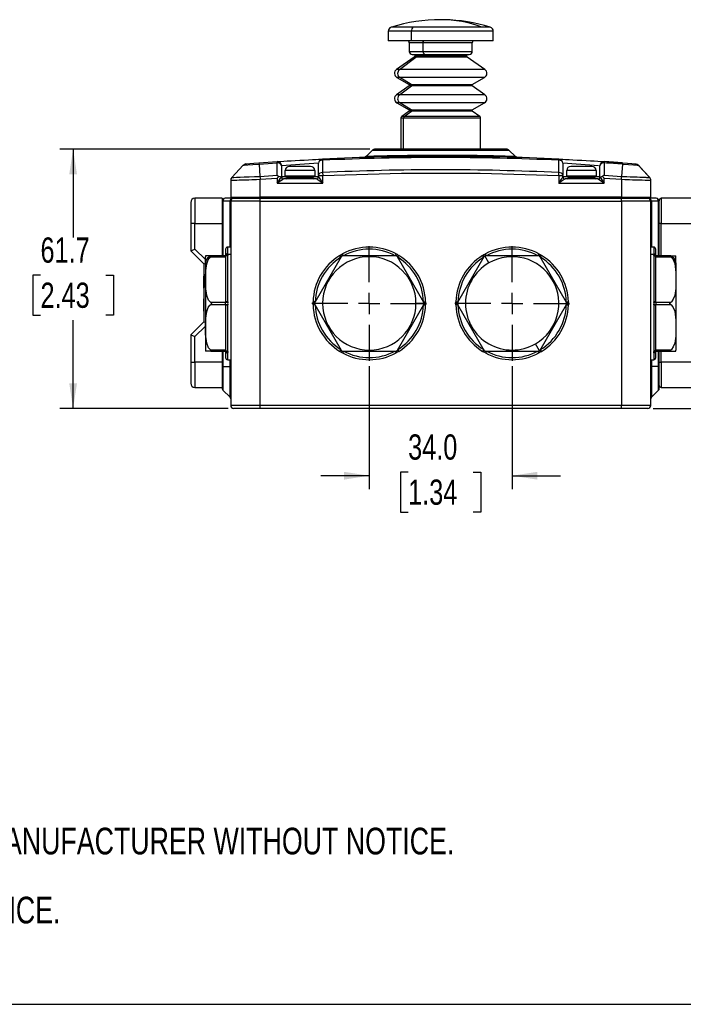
# Model space of a CAD drawing. Header units: millimetres. Extents: x 0 to 864, y 0 to 559.
# Tile 1 of 12: x 148 to 306, y 0 to 234. Entities that reach past the tile are written whole.
import ezdxf

# ---------------------------------------------------------------- set-up
doc = ezdxf.new("R2010")
doc.units = ezdxf.units.MM
doc.linetypes.add('CENTERX2', pattern=[20.32, 12.7, -2.54, 2.54, -2.54])
for name, color, linetype in [('CENTER', 40, 'CENTERX2'), ('DIMENSIONS', 140, 'Continuous'), ('SLD-DEFPOINTS', 7, 'Continuous'), ('TEXT', 140, 'Continuous')]:
    doc.layers.add(name, color=color, linetype=linetype)
doc.styles.add('SLDTEXTSTYLE0', font='TXT', dxfattribs={"width": 0.75})
doc.dimstyles.new('SLDDIMSTYLE0', dxfattribs={"dimtxt": 6, "dimasz": 6, "dimexe": 0, "dimexo": 0.0625, "dimgap": 1.5, "dimtad": 0, "dimtih": 1, "dimtoh": 1, "dimdec": 1, "dimrnd": 1e-09, "dimzin": 12, "dimdsep": 46, "dimtxsty": 'SLDTEXTSTYLE0', "dimsah": 1, "dimcen": 0.09, "dimadec": 0, "dimazin": 3, "dimtfac": 1, "dimtdec": 1, "dimtofl": 0, "dimtmove": 0, "dimatfit": 3, "dimfxl": 0, "dimfrac": 2, "dimtolj": 1, "dimtzin": 12, "dimarcsym": 0})
doc.dimstyles.new('SLDDIMSTYLE1', dxfattribs={"dimtxt": 6, "dimasz": 6, "dimexe": 0, "dimexo": 0.0625, "dimgap": 1.5, "dimtad": 0, "dimtih": 1, "dimtoh": 1, "dimdec": 1, "dimrnd": 1e-09, "dimzin": 4, "dimdsep": 46, "dimtxsty": 'SLDTEXTSTYLE0', "dimsah": 1, "dimcen": 0.09, "dimadec": 0, "dimazin": 1, "dimtfac": 1, "dimtdec": 1, "dimtmove": 0, "dimatfit": 0, "dimfxl": 0, "dimfrac": 2, "dimtolj": 1, "dimtzin": 12, "dimarcsym": 0})
doc.dimstyles.new('SLDDIMSTYLE3', dxfattribs={"dimtxt": 6, "dimasz": 6, "dimexe": 0, "dimexo": 0.0625, "dimgap": 1.5, "dimtad": 0, "dimtih": 1, "dimtoh": 1, "dimdec": 1, "dimrnd": 1e-09, "dimzin": 12, "dimdsep": 46, "dimtxsty": 'SLDTEXTSTYLE0', "dimsah": 1, "dimcen": 0.09, "dimadec": 0, "dimazin": 3, "dimtfac": 1, "dimtdec": 1, "dimtmove": 0, "dimatfit": 0, "dimfxl": 0, "dimfrac": 2, "dimtolj": 1, "dimtzin": 12, "dimarcsym": 0})

# ---------------------------------------------------------------- blocks, each defined once
blk = doc.blocks.new('SW_NOTE_0_2')
at = {"layer": 'TEXT', "color": 0, "char_height": 6.35, "attachment_point": 1, "style": 'SLDTEXTSTYLE0'}
for s, insert in [('1. DIMENSIONS CAN BE CHANGED BY MANUFACTURER WITHOUT NOTICE.', (4.76, -8.24)), ('2. DIMENSIONS DO NOT IMPLY TOLERANCE.', (4.76, -24.66))]:
    blk.add_mtext(s, dxfattribs=dict(at, insert=insert))
blk = doc.blocks.new('_D_12')
at = {"layer": 'DIMENSIONS'}
for p, q in [((231.4, 151.85), (231.4, 122.59)), ((265.4, 151.85), (265.4, 122.59)), ((240.64, 126.65), (238.81, 126.65)), ((238.81, 126.65), (238.81, 117.13)), ((256.15, 126.65), (257.98, 126.65)), ((257.98, 126.65), (257.98, 117.13)), ((231.4, 125.77), (219.86, 125.77)), ((265.4, 125.77), (276.93, 125.77)), ((238.81, 117.13), (240.64, 117.13)), ((257.98, 117.13), (256.15, 117.13))]:
    blk.add_line(p, q, dxfattribs=at)
for points in [[(231.4, 125.77), (225.4, 126.69), (225.4, 124.84)], [(265.4, 125.77), (271.4, 124.84), (271.4, 126.69)]]:
    blk.add_solid(points, dxfattribs=at)
at = {"layer": 'DIMENSIONS', "char_height": 6, "attachment_point": 1, "style": 'SLDTEXTSTYLE0'}
for s, insert in [('34.0', (240.64, 135.6)), ('1.34', (240.64, 124.86))]:
    blk.add_mtext(s, dxfattribs=dict(at, insert=insert))
blk = doc.blocks.new('_D_13')
at = {"layer": 'DIMENSIONS'}
for p, q in [((231.54, 203.47), (157.72, 203.47)), ((160.89, 203.47), (160.89, 182.48)), ((153.13, 173.5), (151.31, 173.5)), ((151.31, 173.5), (151.31, 163.98)), ((168.65, 173.5), (170.48, 173.5)), ((170.48, 173.5), (170.48, 163.98)), ((151.31, 163.98), (153.13, 163.98)), ((160.89, 141.77), (160.89, 162.76)), ((170.48, 163.98), (168.65, 163.98)), ((197.83, 141.77), (157.72, 141.77))]:
    blk.add_line(p, q, dxfattribs=at)
for points in [[(160.89, 203.47), (159.97, 197.47), (161.82, 197.47)], [(160.89, 141.77), (161.82, 147.77), (159.97, 147.77)]]:
    blk.add_solid(points, dxfattribs=at)
at = {"layer": 'DIMENSIONS', "char_height": 6, "attachment_point": 1, "style": 'SLDTEXTSTYLE0'}
for s, insert in [('61.7', (153.13, 182.46)), ('2.43', (153.13, 171.71))]:
    blk.add_mtext(s, dxfattribs=dict(at, insert=insert))
blk = doc.blocks.new('_D_14')
at = {"layer": 'DIMENSIONS'}
for p, q in [((442.5, 169.27), (442.5, 180.81)), ((427.77, 169.27), (445.67, 169.27)), ((434.74, 156.4), (432.91, 156.4)), ((432.91, 156.4), (432.91, 146.88)), ((450.25, 156.4), (452.08, 156.4)), ((452.08, 156.4), (452.08, 146.88)), ((432.91, 146.88), (434.74, 146.88)), ((452.08, 146.88), (450.25, 146.88)), ((298.97, 141.77), (445.67, 141.77)), ((442.5, 141.77), (442.5, 130.23))]:
    blk.add_line(p, q, dxfattribs=at)
for points in [[(442.5, 169.27), (443.42, 175.27), (441.57, 175.27)], [(442.5, 141.77), (441.57, 135.77), (443.42, 135.77)]]:
    blk.add_solid(points, dxfattribs=at)
at = {"layer": 'DIMENSIONS', "char_height": 6, "attachment_point": 1, "style": 'SLDTEXTSTYLE0'}
for s, insert in [('27.5', (434.74, 165.36)), ('1.08', (434.74, 154.61))]:
    blk.add_mtext(s, dxfattribs=dict(at, insert=insert))
blk = doc.blocks.new('SW_CENTERMARKSYMBOL_7')
at = {"layer": 'CENTER', "color": 0}
for p, q in [((0, 5.08), (0, 13.65)), ((0, 0), (0, 2.54)), ((-5.08, 0), (-13.65, 0)), ((0, 0), (-2.54, 0)), ((0, 0), (0, -2.54)), ((0, 0), (2.54, 0)), ((5.08, 0), (13.65, 0)), ((0, -5.08), (0, -13.65))]:
    blk.add_line(p, q, dxfattribs=at)
blk = doc.blocks.new('SW_CENTERMARKSYMBOL_8')
at = {"layer": 'CENTER', "color": 0}
for p, q in [((0, 5.08), (0, 13.65)), ((0, 0), (0, 2.54)), ((-5.08, 0), (-13.65, 0)), ((0, 0), (-2.54, 0)), ((0, 0), (0, -2.54)), ((0, 0), (2.54, 0)), ((5.08, 0), (13.65, 0)), ((0, -5.08), (0, -13.65))]:
    blk.add_line(p, q, dxfattribs=at)

msp = doc.modelspace()

# ---------------------------------------------------------------- linework, layer by layer
at = {"color": 8, "linetype": 'Continuous', "lineweight": 25}
for p, q in [((241.87, 232.5), (236.6, 232.5)), ((260.19, 232.5), (258.22, 232.5)), ((241.48, 231.54), (235.9, 231.54)), ((260.9, 231.54), (241.48, 231.54)), ((244.25, 228.77), (240.9, 228.77)), ((255.9, 228.77), (244.25, 228.77)), ((240.9, 226.72), (244.25, 226.72)), ((242.5, 225.36), (242.08, 225.36)), ((242.3, 225.76), (242.7, 225.76)), ((254.71, 225.36), (242.5, 225.36)), ((242.7, 225.76), (242.7, 226.02)), ((242.7, 225.76), (254.5, 225.76)), ((244.25, 226.72), (255.9, 226.72)), ((238.57, 222.4), (237.87, 222.4)), ((238.64, 220.55), (237.95, 220.55)), ((258.93, 222.4), (238.57, 222.4)), ((258.85, 220.55), (238.64, 220.55)), ((240.9, 218.85), (241.4, 218.85)), ((241.41, 218.51), (240.91, 218.51)), ((241, 218.67), (241.49, 218.67)), ((241.4, 218.85), (255.9, 218.85)), ((255.88, 218.51), (241.41, 218.51)), ((241.49, 218.67), (255.8, 218.67)), ((238.57, 216.38), (237.87, 216.38)), ((258.93, 216.38), (238.57, 216.38)), ((238.64, 214.52), (237.95, 214.52)), ((258.85, 214.52), (238.64, 214.52)), ((239.73, 211.22), (239.11, 211.22)), ((257.68, 211.22), (239.73, 211.22)), ((240.9, 212.82), (241.4, 212.82)), ((241.41, 212.48), (240.91, 212.48)), ((241, 212.65), (241.49, 212.65)), ((241.4, 212.82), (255.9, 212.82)), ((255.88, 212.48), (241.41, 212.48)), ((241.49, 212.65), (255.8, 212.65)), ((239.53, 210.81), (238.9, 210.81)), ((257.9, 210.81), (239.53, 210.81)), ((211.47, 196.87), (210.5, 196.87)), ((219.3, 196.87), (218.32, 196.87)), ((278.51, 196.87), (277.5, 196.87)), ((286.3, 196.87), (285.32, 196.87)), ((196.54, 191.07), (196.54, 178.12)), ((198.25, 180.17), (198.25, 191.07)), ((298.54, 191.07), (298.54, 180.17)), ((300.25, 178.12), (300.25, 191.07)), ((300.9, 178.12), (300.9, 185.77)), ((192.4, 177.2), (189.9, 179.7)), ((197.7, 178.56), (197.7, 180.17)), ((299.1, 180.17), (299.1, 178.56)), ((189.9, 158.87), (192.4, 161.37)), ((196.54, 155.42), (196.54, 151.77)), ((197.7, 153.37), (197.7, 154.98)), ((299.1, 154.98), (299.1, 153.37)), ((300.25, 151.77), (300.25, 155.42)), ((300.9, 152.77), (300.9, 155.42)), ((198.25, 151.77), (198.25, 153.37)), ((298.54, 153.37), (298.54, 151.77))]:
    msp.add_line(p, q, dxfattribs=at)
at = {"color": 7, "linetype": 'Continuous', "lineweight": 25}
for p, q in [((258.22, 232.5), (241.87, 232.5)), ((248.6, 234.27), (248.4, 234.26)), ((235.9, 231.54), (235.9, 229.27)), ((241.48, 229.27), (241.48, 231.54)), ((260.9, 229.27), (260.9, 231.54)), ((241.48, 229.27), (235.9, 229.27)), ((240.9, 228.77), (240.9, 226.72)), ((260.9, 229.27), (241.48, 229.27)), ((244.25, 226.72), (244.25, 228.77)), ((255.9, 226.72), (255.9, 228.77)), ((242.08, 225.36), (237.87, 222.4)), ((238.57, 222.4), (242.5, 225.36)), ((241.6, 226.02), (244.63, 226.02)), ((242.3, 226.02), (242.3, 225.76)), ((244.63, 226.02), (255.2, 226.02)), ((254.5, 225.76), (254.5, 226.02)), ((258.93, 222.4), (254.71, 225.36)), ((237.95, 220.55), (240.9, 218.85)), ((241.4, 218.85), (238.64, 220.55)), ((255.9, 218.85), (258.85, 220.55)), ((240.91, 218.51), (237.87, 216.38)), ((238.57, 216.38), (241.41, 218.51)), ((258.93, 216.38), (255.88, 218.51)), ((237.95, 214.52), (240.9, 212.82)), ((241.4, 212.82), (238.64, 214.52)), ((255.9, 212.82), (258.85, 214.52)), ((240.91, 212.48), (239.11, 211.22)), ((239.73, 211.22), (241.41, 212.48)), ((257.68, 211.22), (255.88, 212.48)), ((238.9, 210.81), (238.9, 203.57)), ((239.53, 203.57), (239.53, 210.81)), ((257.9, 203.57), (257.9, 210.81)), ((232.1, 203.18), (230.71, 201.78)), ((230.71, 201.78), (230.72, 201.78)), ((264.69, 203.18), (232.1, 203.18)), ((263.98, 203.47), (232.81, 203.47)), ((266.09, 201.78), (264.69, 203.18)), ((201.37, 199.66), (198.64, 196.71)), ((201.37, 199.66), (198.64, 196.71)), ((201.36, 199.65), (198.66, 196.73)), ((202.01, 199.96), (201.84, 199.93)), ((205.14, 200.2), (209.43, 200.5)), ((205.14, 200.2), (205.16, 199.91)), ((205.16, 199.91), (209.45, 200.2)), ((205.16, 199.91), (205.38, 197)), ((209.45, 200.2), (209.43, 200.5)), ((209.45, 197.28), (209.45, 200.2)), ((210.5, 199.5), (210.5, 196.87)), ((217.4, 199.37), (212.4, 199.37)), ((219.3, 197.19), (219.3, 200.11)), ((220.25, 201.11), (220.26, 200.81)), ((220.26, 200.81), (220.26, 197.9)), ((276.53, 200.81), (276.54, 201.11)), ((276.53, 197.9), (276.53, 200.81)), ((277.5, 200.11), (277.5, 197.19)), ((284.4, 199.37), (279.4, 199.37)), ((286.14, 199.51), (286.3, 199.5)), ((286.3, 196.87), (286.3, 199.5)), ((287.36, 200.5), (287.34, 200.2)), ((287.34, 200.2), (287.34, 197.28)), ((291.63, 199.91), (291.42, 197)), ((291.65, 200.2), (291.63, 199.91)), ((294.78, 199.96), (294.96, 199.93)), ((298.15, 196.71), (295.42, 199.66)), ((298.15, 196.71), (295.42, 199.66)), ((298.13, 196.73), (295.44, 199.65)), ((205.38, 197), (209.45, 197.28)), ((209.45, 197.28), (209.86, 196.96)), ((209.86, 196.96), (209.5, 196.58)), ((210.44, 196.69), (210.49, 196.82)), ((210.49, 196.82), (210.5, 196.87)), ((218.4, 198.37), (211.4, 198.37)), ((211.4, 197.07), (211.4, 198.37)), ((218.4, 197.07), (211.4, 197.07)), ((218.4, 198.37), (218.4, 197.07)), ((219.3, 197.19), (219.3, 196.87)), ((219.3, 197.19), (220.3, 197.19)), ((220.26, 197.9), (220.3, 197.19)), ((220.3, 195.37), (220.3, 197.19)), ((276.5, 197.19), (276.53, 197.9)), ((276.5, 197.19), (276.5, 195.37)), ((276.5, 197.19), (277.5, 197.19)), ((277.5, 196.87), (277.5, 197.19)), ((285.4, 198.37), (278.4, 198.37)), ((278.4, 197.07), (278.4, 198.37)), ((285.4, 197.07), (278.4, 197.07)), ((285.4, 198.37), (285.4, 197.07)), ((286.3, 196.87), (286.31, 196.82)), ((286.31, 196.82), (286.35, 196.69)), ((287.34, 197.28), (286.94, 196.96)), ((287.3, 196.58), (286.94, 196.96)), ((287.34, 197.28), (291.42, 197)), ((198.4, 196.05), (198.4, 192.07)), ((198.66, 196.73), (198.67, 196.73)), ((205.4, 196.29), (209.5, 196.58)), ((205.4, 192.07), (205.4, 196.29)), ((209.5, 196.58), (209.5, 195.37)), ((209.5, 195.37), (220.3, 195.37)), ((210.98, 196.37), (210.91, 196.31)), ((218.8, 196.37), (210.98, 196.37)), ((218.1, 196.77), (211.7, 196.77)), ((217.9, 196.77), (211.9, 196.77)), ((211.9, 196.67), (211.9, 196.77)), ((211.9, 196.67), (217.9, 196.67)), ((217.9, 196.77), (217.9, 196.67)), ((276.5, 195.37), (287.3, 195.37)), ((285.81, 196.37), (278, 196.37)), ((285.1, 196.77), (278.7, 196.77)), ((284.9, 196.77), (278.9, 196.77)), ((278.9, 196.67), (278.9, 196.77)), ((278.9, 196.67), (284.9, 196.67)), ((284.9, 196.77), (284.9, 196.67)), ((285.88, 196.31), (285.81, 196.37)), ((287.3, 195.37), (287.3, 196.58)), ((287.3, 196.58), (291.4, 196.29)), ((291.4, 196.29), (291.4, 192.07)), ((298.4, 192.07), (298.4, 196.05)), ((188.9, 190.78), (188.9, 185.78)), ((189.9, 191.78), (189.9, 185.78)), ((196.4, 191.78), (189.9, 191.78)), ((196.4, 191.78), (196.4, 191.07)), ((196.4, 191.07), (196.4, 178.12)), ((196.54, 191.07), (196.4, 191.07)), ((198.25, 191.07), (196.54, 191.07)), ((198.74, 191.77), (197.1, 191.77)), ((198.25, 191.07), (198.4, 191.07)), ((198.4, 192.07), (205.4, 192.07)), ((198.4, 191.07), (198.4, 142.47)), ((205.4, 191.07), (198.4, 191.07)), ((198.7, 191.77), (205.4, 191.77)), ((205.4, 191.77), (199.1, 191.77)), ((291.4, 192.07), (205.4, 192.07)), ((205.4, 192.07), (205.4, 191.77)), ((205.4, 191.07), (205.4, 191.77)), ((205.4, 191.77), (291.4, 191.77)), ((205.4, 191.07), (291.4, 191.07)), ((205.4, 142.47), (205.4, 191.07)), ((291.4, 192.07), (298.4, 192.07)), ((291.4, 191.77), (291.4, 192.07)), ((291.4, 191.07), (291.4, 191.77)), ((297.7, 191.77), (291.4, 191.77)), ((291.4, 191.77), (298.1, 191.77)), ((291.4, 191.07), (291.4, 142.47)), ((298.4, 191.07), (291.4, 191.07)), ((299.7, 191.77), (298.05, 191.77)), ((298.4, 142.47), (298.4, 191.07)), ((298.4, 191.07), (298.54, 191.07)), ((300.25, 191.07), (298.54, 191.07)), ((300.4, 191.07), (300.25, 191.07)), ((300.4, 191.27), (300.4, 191.17)), ((300.4, 178.12), (300.4, 191.07)), ((300.9, 191.77), (300.9, 185.77)), ((307.9, 191.77), (300.9, 191.77)), ((189.9, 185.78), (188.9, 185.78)), ((188.9, 185.78), (188.9, 179.28)), ((189.9, 185.78), (196.4, 185.78)), ((189.9, 179.7), (189.9, 185.78)), ((300.9, 185.77), (300.4, 185.77)), ((300.9, 185.77), (307.9, 185.77)), ((188.9, 179.28), (189.9, 179.7)), ((188.9, 179.28), (192, 176.18)), ((193.66, 178.12), (192.42, 178.12)), ((197.2, 178.12), (193.66, 178.12)), ((197.2, 179.67), (197.2, 178.12)), ((197.25, 178.26), (197.2, 178.12)), ((197.69, 178.48), (197.68, 178.38)), ((197.69, 178.26), (197.68, 178.38)), ((198.4, 178.38), (197.68, 178.38)), ((197.7, 178.56), (197.69, 178.48)), ((197.69, 178.26), (197.7, 178.18)), ((198.4, 180.17), (197.7, 180.17)), ((197.7, 167.15), (197.7, 178.18)), ((224.37, 178.18), (224.51, 178.26)), ((224.63, 177.76), (224.37, 178.18)), ((224.89, 178.48), (225.03, 178.56)), ((225.27, 178.12), (225.03, 178.56)), ((237.66, 178.12), (225.13, 178.12)), ((237.53, 178.12), (237.76, 178.56)), ((237.76, 178.56), (237.9, 178.48)), ((238.16, 177.76), (238.42, 178.18)), ((238.29, 178.26), (238.42, 178.18)), ((258.37, 178.18), (258.51, 178.26)), ((258.63, 177.76), (258.37, 178.18)), ((258.7, 178.38), (258.51, 178.26)), ((258.7, 178.38), (258.89, 178.48)), ((259.84, 176.39), (258.88, 178.05)), ((258.89, 178.48), (259.03, 178.56)), ((259.27, 178.12), (259.03, 178.56)), ((271.66, 178.12), (259.13, 178.12)), ((271.53, 178.12), (271.76, 178.56)), ((271.76, 178.56), (271.9, 178.48)), ((272.16, 177.76), (272.42, 178.18)), ((272.29, 178.26), (272.42, 178.18)), ((299.1, 180.17), (298.4, 180.17)), ((299.11, 178.38), (298.4, 178.38)), ((299.1, 178.48), (299.1, 178.56)), ((299.11, 178.38), (299.1, 178.48)), ((299.11, 178.38), (299.1, 178.26)), ((299.1, 178.18), (299.1, 178.26)), ((299.1, 178.18), (299.1, 167.15)), ((299.6, 178.12), (299.55, 178.26)), ((299.6, 178.12), (299.6, 179.67)), ((303.14, 178.12), (299.6, 178.12)), ((302.95, 178.05), (299.6, 178.05)), ((303.14, 178.12), (304.38, 178.12)), ((192, 176.18), (192.45, 176.37)), ((192, 176.18), (192, 162.38)), ((192.4, 176.39), (192.4, 177.87)), ((192.4, 176.39), (192.4, 155.68)), ((193.66, 177.87), (197.2, 177.87)), ((197.2, 177.87), (197.2, 177.76)), ((197.2, 177.76), (197.2, 167.14)), ((224.7, 177.87), (218.43, 167.02)), ((244.36, 167.02), (238.09, 177.87)), ((258.7, 177.87), (252.43, 167.02)), ((278.36, 167.02), (272.09, 177.87)), ((299.6, 177.76), (299.6, 177.87)), ((299.6, 177.87), (303.14, 177.87)), ((299.6, 167.14), (299.6, 177.76)), ((304.4, 176.39), (304.4, 177.83)), ((304.4, 176.39), (304.4, 155.68)), ((191.9, 173.27), (192, 173.27)), ((191.9, 173.23), (192, 173.23)), ((191.9, 173.23), (191.9, 172.9)), ((191.9, 172.9), (192, 172.9)), ((191.9, 172.9), (191.9, 172.02)), ((191.9, 172.02), (192, 172.02)), ((191.9, 172.02), (191.9, 171.69)), ((191.9, 171.69), (192, 171.69)), ((191.9, 171.69), (191.9, 170.69)), ((192, 170.69), (191.9, 170.69)), ((191.9, 170.69), (191.9, 170.36)), ((191.9, 170.36), (192, 170.36)), ((191.9, 170.33), (192, 170.33)), ((191.9, 167.86), (192, 167.86)), ((191.9, 167.82), (192, 167.82)), ((191.9, 167.82), (191.9, 167.05)), ((191.9, 167.05), (192, 167.05)), ((191.9, 167.05), (191.9, 166.28)), ((197.2, 167.02), (193.66, 167.02)), ((193.66, 166.52), (197.2, 166.52)), ((197.2, 167.14), (197.2, 167.02)), ((197.2, 166.52), (197.2, 166.41)), ((197.2, 166.41), (197.2, 155.79)), ((197.7, 167.15), (197.69, 166.99)), ((197.69, 166.55), (197.7, 166.39)), ((197.7, 155.36), (197.7, 166.39)), ((218, 166.99), (218, 167.15)), ((218.5, 167.14), (218, 167.15)), ((218, 166.77), (218, 166.99)), ((218, 166.77), (218, 166.55)), ((218, 166.39), (218, 166.55)), ((218.5, 166.41), (218, 166.39)), ((220.29, 166.77), (218.37, 166.77)), ((218.43, 166.52), (224.7, 155.67)), ((238.09, 155.67), (244.36, 166.52)), ((244.42, 166.77), (242.5, 166.77)), ((244.29, 167.14), (244.79, 167.15)), ((244.29, 166.41), (244.79, 166.39)), ((244.79, 167.15), (244.79, 166.99)), ((244.79, 166.99), (244.8, 166.77)), ((244.79, 166.55), (244.8, 166.77)), ((244.79, 166.55), (244.79, 166.39)), ((252, 166.99), (252, 167.15)), ((252, 167.15), (252.5, 167.14)), ((252, 166.39), (252, 166.55)), ((252.5, 166.41), (252, 166.39)), ((252.43, 166.52), (258.7, 155.67)), ((272.09, 155.67), (278.36, 166.52)), ((278.29, 167.14), (278.79, 167.15)), ((278.29, 166.41), (278.79, 166.39)), ((278.79, 167.15), (278.79, 166.99)), ((278.79, 166.55), (278.79, 166.39)), ((299.1, 166.99), (299.1, 167.15)), ((299.1, 166.39), (299.1, 166.55)), ((299.1, 166.39), (299.1, 155.36)), ((299.6, 167.02), (299.6, 167.14)), ((303.14, 167.02), (299.6, 167.02)), ((299.6, 166.41), (299.6, 166.52)), ((299.6, 166.52), (303.14, 166.52)), ((299.6, 155.79), (299.6, 166.41)), ((191.9, 166.28), (192, 166.28)), ((191.9, 166.28), (191.9, 166.14)), ((191.9, 166.14), (192, 166.14)), ((191.9, 166.14), (191.9, 165.75)), ((191.9, 165.75), (192, 165.75)), ((191.9, 165.75), (191.9, 164.95)), ((191.9, 164.95), (192, 164.95)), ((191.9, 164.92), (192, 164.92)), ((192, 162.38), (188.9, 159.28)), ((192, 162.38), (192.38, 162.22)), ((188.9, 159.28), (188.9, 152.78)), ((188.9, 159.28), (189.9, 158.87)), ((189.9, 152.78), (189.9, 158.87)), ((271.91, 155.49), (270.95, 157.15)), ((193.66, 155.42), (192.41, 155.42)), ((197.2, 155.67), (193.66, 155.67)), ((193.66, 155.42), (197.2, 155.42)), ((196.4, 155.42), (196.4, 151.77)), ((197.2, 155.79), (197.2, 155.67)), ((197.2, 155.43), (197.25, 155.28)), ((197.2, 155.42), (197.2, 153.87)), ((197.7, 155.36), (197.69, 155.28)), ((197.69, 155.06), (197.7, 154.98)), ((224.37, 155.36), (224.63, 155.79)), ((224.51, 155.28), (224.37, 155.36)), ((225.03, 154.98), (224.89, 155.06)), ((225.27, 155.42), (225.03, 154.98)), ((225.13, 155.42), (237.66, 155.42)), ((237.53, 155.42), (237.76, 154.98)), ((237.9, 155.06), (237.76, 154.98)), ((238.16, 155.79), (238.42, 155.36)), ((238.42, 155.36), (238.29, 155.28)), ((258.63, 155.79), (258.37, 155.36)), ((258.51, 155.28), (258.37, 155.36)), ((259.03, 154.98), (258.89, 155.06)), ((259.27, 155.42), (259.03, 154.98)), ((259.13, 155.42), (271.66, 155.42)), ((271.53, 155.42), (271.76, 154.98)), ((271.9, 155.06), (271.76, 154.98)), ((271.9, 155.06), (272.1, 155.17)), ((272.29, 155.28), (272.1, 155.17)), ((272.16, 155.79), (272.42, 155.36)), ((272.42, 155.36), (272.29, 155.28)), ((299.1, 155.28), (299.1, 155.36)), ((299.1, 154.98), (299.1, 155.06)), ((299.55, 155.28), (299.6, 155.43)), ((299.6, 155.67), (299.6, 155.79)), ((303.14, 155.67), (299.6, 155.67)), ((299.6, 155.42), (303.14, 155.42)), ((299.6, 153.87), (299.6, 155.42)), ((300.4, 151.77), (300.4, 155.42)), ((303.14, 155.42), (304.37, 155.42)), ((188.9, 152.78), (188.9, 147.78)), ((188.9, 152.78), (189.9, 152.78)), ((189.9, 152.78), (189.9, 146.78)), ((196.4, 152.78), (189.9, 152.78)), ((197.7, 153.37), (198.4, 153.37)), ((298.4, 153.37), (299.1, 153.37)), ((300.4, 152.77), (300.9, 152.77)), ((307.9, 152.77), (300.9, 152.77)), ((300.9, 152.77), (300.9, 146.77)), ((196.4, 151.77), (196.54, 151.77)), ((196.4, 151.77), (196.4, 146.48)), ((196.54, 151.77), (198.25, 151.77)), ((196.54, 151.77), (196.54, 146.12)), ((198.25, 144.42), (198.25, 151.77)), ((198.4, 151.77), (198.25, 151.77)), ((298.4, 151.77), (298.54, 151.77)), ((298.54, 151.77), (298.54, 144.42)), ((300.25, 151.77), (298.54, 151.77)), ((300.25, 146.12), (300.25, 151.77)), ((300.4, 151.77), (300.25, 151.77)), ((300.4, 146.48), (300.4, 151.77)), ((189.9, 146.78), (196.4, 146.78)), ((196.54, 146.12), (198.25, 144.42)), ((300.25, 146.12), (298.54, 144.42)), ((300.9, 146.77), (307.9, 146.77)), ((205.4, 142.47), (198.4, 142.47)), ((205.4, 141.77), (199.1, 141.77)), ((291.4, 142.47), (205.4, 142.47)), ((205.4, 141.77), (205.4, 142.47)), ((291.4, 141.77), (205.4, 141.77)), ((291.4, 141.77), (291.4, 142.47)), ((298.4, 142.47), (291.4, 142.47)), ((297.7, 141.77), (291.4, 141.77))]:
    msp.add_line(p, q, dxfattribs=at)
at = {"color": 7, "linetype": 'Continuous', "lineweight": 25, "flags": 128}
for points in [[(243.97, 229.27), (244.02, 229.26), (244.08, 229.23), (244.12, 229.19), (244.17, 229.12), (244.2, 229.05), (244.23, 228.96), (244.24, 228.87), (244.25, 228.77)], [(244.63, 226.02), (244.56, 226.03), (244.49, 226.07), (244.42, 226.14), (244.36, 226.23), (244.31, 226.33), (244.28, 226.45), (244.25, 226.58), (244.25, 226.72)], [(230.76, 201.78), (230.52, 201.63), (230.3, 201.53)], [(266.49, 201.53), (266.27, 201.63), (266.03, 201.79)], [(201.36, 199.65), (201.43, 199.65), (201.43, 199.65)], [(201.84, 199.93), (201.59, 199.82), (201.43, 199.65)], [(202.01, 199.96), (202.07, 199.97), (202.26, 199.98), (202.94, 200.04), (203.95, 200.11), (205.14, 200.2)], [(209.43, 200.5), (209.54, 200.5), (209.84, 200.52), (210.34, 200.56), (211.02, 200.6), (211.84, 200.65), (212.77, 200.71), (213.78, 200.77), (214.84, 200.83), (215.89, 200.88), (216.9, 200.94), (217.84, 200.99), (218.66, 201.03), (219.33, 201.06), (219.84, 201.09), (220.14, 201.1), (220.25, 201.11)], [(276.54, 201.11), (276.65, 201.1), (276.96, 201.09), (277.46, 201.06), (278.13, 201.03), (278.95, 200.99), (279.88, 200.94), (280.9, 200.88), (281.95, 200.83), (283.01, 200.77), (284.02, 200.71), (284.95, 200.65), (285.77, 200.6), (286.45, 200.56), (286.95, 200.52), (287.26, 200.5), (287.36, 200.5)], [(291.65, 200.2), (292.84, 200.11), (293.86, 200.04), (294.54, 199.98), (294.72, 199.97), (294.78, 199.96)], [(295.36, 199.65), (295.2, 199.82), (294.96, 199.93)], [(295.36, 199.65), (295.36, 199.65), (295.44, 199.65)], [(219.3, 196.87), (219.31, 196.84), (219.37, 196.77), (219.46, 196.63), (219.59, 196.43), (219.93, 195.92), (220.3, 195.37)], [(220.3, 197.19), (239.03, 197.78), (257.76, 197.78), (276.5, 197.19)], [(276.5, 195.37), (276.86, 195.92), (277.2, 196.43), (277.33, 196.63), (277.43, 196.77), (277.48, 196.84), (277.5, 196.87)], [(291.42, 197), (291.98, 196.98), (292.74, 196.95), (293.52, 196.92), (293.99, 196.9), (294.36, 196.88), (294.75, 196.87), (295.15, 196.85), (295.83, 196.83), (296.04, 196.82), (296.17, 196.81), (296.2, 196.81), (296.43, 196.8), (296.84, 196.78), (297.19, 196.77), (297.42, 196.76), (297.62, 196.75), (297.68, 196.75), (297.77, 196.74), (297.88, 196.74), (298, 196.74), (298.13, 196.73)], [(198.66, 196.73), (198.47, 196.42), (198.4, 196.05)], [(198.4, 196.05), (198.53, 196.06), (198.93, 196.07), (199.21, 196.08), (199.58, 196.09), (199.85, 196.1), (200.44, 196.13), (201.05, 196.15), (201.64, 196.16), (202.2, 196.18), (202.71, 196.2), (203.47, 196.23), (204.57, 196.27), (205.4, 196.29)], [(209.5, 195.37), (210.04, 196.19), (210.27, 196.53), (210.41, 196.74)], [(210.91, 196.31), (210.7, 196.18), (210.36, 195.95), (209.5, 195.37)], [(220.3, 195.37), (219.74, 195.74), (219.24, 196.08), (219.04, 196.21), (218.9, 196.3), (218.82, 196.35), (218.8, 196.37)], [(278, 196.37), (277.97, 196.35), (277.89, 196.3), (277.75, 196.21), (277.56, 196.08), (277.05, 195.74), (276.5, 195.37)], [(287.3, 195.37), (286.43, 195.95), (286.09, 196.18), (285.88, 196.31)], [(286.38, 196.74), (286.53, 196.53), (286.75, 196.19), (287.3, 195.37)], [(291.4, 196.29), (292.21, 196.27), (293.31, 196.23), (294.08, 196.2), (295.07, 196.17), (296.35, 196.13), (297.05, 196.1), (297.54, 196.08), (297.86, 196.07), (298.09, 196.06), (298.3, 196.06), (298.4, 196.05)], [(199.1, 191.77), (199, 191.77), (198.89, 191.77), (198.89, 191.77), (198.82, 191.77), (198.74, 191.77)], [(193.66, 178.12), (193.78, 178.11), (193.82, 178.09), (193.84, 178.07), (193.85, 178.05)], [(224.51, 178.26), (224.7, 178.38), (224.89, 178.48)], [(238.29, 178.26), (238.1, 178.38), (237.9, 178.48)], [(271.9, 178.48), (272.1, 178.38), (272.29, 178.26)], [(299.6, 178.12), (299.6, 178.1), (299.6, 178.05)], [(299.6, 178.05), (299.6, 177.95), (299.6, 177.87)], [(302.95, 178.05), (302.96, 178.08), (303, 178.1), (303.14, 178.12)], [(193.66, 167.02), (193.16, 167.56), (192.71, 168.63), (192.42, 170.76), (192.41, 172.92), (192.45, 174.58), (192.69, 176.22), (193.04, 177.14), (193.47, 177.72), (193.66, 177.87)], [(303.14, 177.87), (303.63, 177.34), (304.09, 176.26), (304.38, 174.13), (304.38, 171.97), (304.34, 170.31), (304.1, 168.68), (303.75, 167.75), (303.32, 167.17), (303.14, 167.02)], [(193.66, 155.67), (193.16, 156.21), (192.71, 157.28), (192.42, 159.41), (192.41, 161.57), (192.45, 163.23), (192.69, 164.87), (193.04, 165.79), (193.47, 166.37), (193.66, 166.52)], [(193.66, 167.02), (193.78, 166.92), (193.82, 166.86), (193.84, 166.8), (193.84, 166.75), (193.83, 166.71), (193.79, 166.64), (193.66, 166.52)], [(197.2, 166.52), (197.2, 166.64), (197.2, 166.8), (197.2, 166.97), (197.2, 167.02)], [(197.69, 166.99), (197.68, 166.77), (197.69, 166.55)], [(252, 166.99), (252, 166.77), (252, 166.55)], [(278.79, 166.55), (278.8, 166.77), (278.79, 166.99)], [(299.1, 166.99), (299.11, 166.77), (299.1, 166.55)], [(299.6, 167.02), (299.6, 166.9), (299.6, 166.74), (299.6, 166.57), (299.6, 166.52)], [(303.14, 166.52), (303.02, 166.62), (302.97, 166.68), (302.95, 166.74), (302.95, 166.79), (302.96, 166.83), (303, 166.9), (303.14, 167.02)], [(303.14, 166.52), (303.63, 165.99), (304.09, 164.91), (304.38, 162.78), (304.38, 160.62), (304.34, 158.96), (304.1, 157.33), (303.75, 156.4), (303.32, 155.82), (303.14, 155.67)], [(193.66, 155.67), (193.78, 155.58), (193.82, 155.54), (193.84, 155.5), (193.84, 155.48), (193.83, 155.46), (193.79, 155.44), (193.66, 155.42)], [(197.69, 155.06), (197.68, 155.17), (197.69, 155.28)], [(224.51, 155.28), (224.7, 155.17), (224.89, 155.06)], [(238.29, 155.28), (238.1, 155.17), (237.9, 155.06)], [(258.89, 155.06), (258.7, 155.17), (258.51, 155.28)], [(299.1, 155.06), (299.11, 155.17), (299.1, 155.28)], [(303.14, 155.42), (303.02, 155.43), (302.97, 155.45), (302.95, 155.47), (302.95, 155.5), (302.96, 155.52), (303, 155.57), (303.14, 155.67)]]:
    msp.add_lwpolyline(points, dxfattribs=at)
at = {"color": 8, "linetype": 'Continuous', "lineweight": 25, "flags": 128}
for points in [[(230.72, 201.78), (230.85, 201.79), (231.15, 201.79), (231.63, 201.81), (232.29, 201.83), (232.56, 201.84), (232.87, 201.85), (233.21, 201.85), (233.59, 201.87), (234.01, 201.88), (234.33, 201.88), (234.8, 201.9), (235.2, 201.91), (235.69, 201.92), (236.28, 201.93), (237.72, 201.96), (238.98, 201.98), (240.52, 202.01), (242.03, 202.03), (244.26, 202.05), (246.49, 202.06), (248.7, 202.06), (250.31, 202.06), (251.97, 202.05), (253.64, 202.04), (255.32, 202.02), (255.89, 202.01), (256.48, 202), (257.08, 202), (257.7, 201.99), (258.33, 201.97), (258.99, 201.96), (259.88, 201.94), (260.96, 201.92), (261.96, 201.9), (262.66, 201.88), (263.13, 201.87), (263.76, 201.85), (264.3, 201.83), (264.75, 201.82), (265.77, 201.79), (265.97, 201.78)], [(201.43, 199.65), (201.65, 199.67), (202.47, 199.72), (203.7, 199.81), (205.16, 199.91)], [(291.63, 199.91), (293.09, 199.81), (294.32, 199.72), (295.14, 199.67), (295.36, 199.65)], [(198.67, 196.73), (198.79, 196.74), (199.17, 196.75), (199.79, 196.78), (200.63, 196.81), (201.65, 196.85), (202.8, 196.9), (204.06, 196.95), (205.38, 197)]]:
    msp.add_lwpolyline(points, dxfattribs=at)
at = {"color": 7, "linetype": 'Continuous', "lineweight": 25}
for centre, radius, start, end in [((236.9, 231.54), 1, 107.1216, 180), ((248.12, 196.36), 37.91, 89.5792, 107.5994), ((242.58, 231.65), 1.11, 130.0073, 185.5496), ((248.36, 205.99), 28.28, 69.5895, 89.9224), ((248.87, 197.32), 36.93, 72.2416, 89.4551), ((259.9, 231.54), 1, 0, 72.8784), ((240.4, 228.77), 0.5, 0, 90), ((256.4, 228.77), 0.5, 90, 180), ((241.6, 226.72), 0.7, 180, 270), ((241.8, 225.76), 0.5, 305, 0), ((242.19, 225.76), 0.511, 307.63, 0.5407), ((255, 225.76), 0.5, 180, 235), ((255.2, 226.72), 0.7, 270, 0), ((238.5, 221.5), 1.1, 125, 240), ((239.27, 221.5), 1.14, 127.8369, 236.8304), ((258.3, 221.5), 1.1, 300, 55), ((240.8, 218.67), 0.2, 0, 60), ((240.8, 218.67), 0.2, 305, 0), ((241.29, 218.67), 0.203, 359.3137, 57.326), ((241.28, 218.67), 0.204, 307.63, 0.5407), ((256, 218.67), 0.2, 120, 180), ((256, 218.67), 0.2, 180, 235), ((238.5, 215.47), 1.1, 125, 240), ((239.27, 215.48), 1.14, 127.8369, 236.8304), ((258.3, 215.47), 1.1, 300, 55), ((239.4, 210.81), 0.5, 125, 180), ((240.04, 210.82), 0.511, 127.63, 180.5407), ((240.8, 212.65), 0.2, 0, 60), ((240.8, 212.65), 0.2, 305, 0), ((241.29, 212.65), 0.203, 359.3137, 57.326), ((241.28, 212.64), 0.204, 307.63, 0.5407), ((256, 212.65), 0.2, 120, 180), ((256, 212.65), 0.2, 180, 235), ((257.4, 210.81), 0.5, 0, 55), ((248.4, -394.52), 596.29, 87.2944, 92.7056), ((248.4, -394.52), 596, 87.2944, 92.7056), ((230.01, 202.49), 0.999, 271.7641, 287.0716), ((232.81, 202.47), 1, 90, 135), ((263.98, 202.47), 1, 45, 90), ((266.78, 202.49), 0.999, 252.8823, 268.2358), ((209.5, 199.5), 1, 0, 93.7467), ((209.61, 199.31), 0.908, 11.9755, 100.0305), ((242.27, -195.84), 396.61, 93.3201, 94.5944), ((212.4, 198.37), 1, 90, 180), ((217.4, 198.37), 1, 360, 90), ((220.3, 200.11), 1, 92.7056, 180), ((220.16, 199.94), 0.881, 83.3771, 168.9347), ((276.63, 199.94), 0.881, 11.0653, 96.6229), ((276.5, 200.11), 1, 0, 87.2944), ((279.4, 198.37), 1, 90, 180), ((284.4, 198.37), 1, 360, 90), ((287.3, 199.5), 1, 86.2533, 180), ((287.18, 199.31), 0.908, 79.9695, 168.0245), ((248.4, -394.52), 596, 85.84019, 86.25325), ((248.4, -394.52), 596.29, 85.84019, 86.25325), ((473.03, 204.69), 267.77, 181.6463, 181.7976), ((209.71, 195.79), 1.18, 53.8209, 83.0006), ((210.98, 196.87), 0.499, 185.4347, 269.8792), ((211, 196.87), 0.5, 180, 270), ((211.7, 197.07), 0.3, 180, 270), ((218.1, 197.07), 0.3, 270, 0), ((218.8, 196.87), 0.5, 270, 0), ((220.16, 197.02), 0.881, 83.3841, 168.9364), ((248.4, -394.52), 593.08, 87.28108, 92.71892), ((276.63, 197.02), 0.881, 11.0636, 96.6159), ((278, 196.87), 0.5, 180, 270), ((278.7, 197.07), 0.3, 180, 270), ((285.1, 197.07), 0.3, 270, 0), ((285.8, 196.87), 0.5, 270, 0), ((285.81, 196.87), 0.499, 270.1208, 354.5653), ((287.02, 195.95), 1.02, 94.5529, 128.6256), ((240.67, 198.17), 50.76, 357.8788, 358.6773), ((210.32, 196.66), 0.128, 14.3834, 44.0543), ((210.96, 196.85), 0.536, 197.4093, 265.2167), ((211.6, 196.67), 0.3, 270, 0), ((218.2, 196.67), 0.3, 180, 270), ((278.6, 196.67), 0.3, 270, 0), ((285.2, 196.67), 0.3, 180, 270), ((285.84, 196.85), 0.536, 274.7833, 342.5908), ((286.47, 196.66), 0.127, 135.7907, 165.7716), ((297.4, 196.05), 1, 0, 42.7505), ((189.9, 190.78), 1, 90, 180), ((197.1, 191.07), 0.7, 90, 180), ((197.17, 191.14), 0.636, 97.0712, 186.2555), ((198.87, 191.16), 0.625, 101.4218, 188.0495), ((198.7, 192.07), 0.3, 180, 270), ((199.1, 191.07), 0.7, 90, 180), ((297.7, 191.07), 0.7, 360, 90), ((297.92, 191.16), 0.625, 351.9505, 78.5782), ((298.1, 192.07), 0.3, 270, 0), ((299.62, 191.14), 0.636, 353.7449, 82.9283), ((299.7, 191.07), 0.7, 360, 90), ((300.9, 191.27), 0.5, 90, 180), ((194.4, 177.88), 2, 172.9638, 180), ((194.18, 176.3), 1.79, 100.8954, 177.0361), ((193.54, 178.19), 0.337, 291.0652, 337.0477), ((197.7, 179.67), 0.5, 90, 180), ((197.67, 178.09), 0.473, 86.5768, 176.1087), ((197.65, 178.03), 0.462, 84.6493, 168.0526), ((197.69, 177.76), 0.501, 89.3558, 167.4785), ((197.66, 177.71), 0.467, 85.7833, 175.0462), ((127.02, 178), 70.18, 359.8979, 0.1021), ((231.4, 166.77), 13.4, 121.6237, 178.3763), ((225.92, 178.72), 1.48, 197.8071, 214.7867), ((225.13, 177.62), 0.5, 90, 150), ((223.79, 177.49), 1.48, 25.2133, 42.1929), ((231.4, 166.77), 13.4, 61.6237, 118.3763), ((231.4, 166.77), 12.9, 61.6237, 118.3763), ((239, 177.49), 1.48, 137.8071, 154.7867), ((237.66, 177.62), 0.5, 30, 90), ((236.88, 178.72), 1.48, 325.2133, 342.1929), ((231.4, 166.77), 13.4, 1.6237, 58.3763), ((265.4, 166.77), 13.4, 121.6237, 178.3763), ((259.92, 178.72), 1.48, 197.8071, 214.7867), ((259.13, 177.62), 0.5, 120, 150), ((259.13, 177.62), 0.5, 90, 120), ((257.79, 177.49), 1.48, 25.2133, 42.1929), ((265.4, 166.77), 13.4, 61.6237, 118.3763), ((265.4, 166.77), 12.9, 61.6237, 118.3763), ((273, 177.49), 1.48, 137.8071, 154.7867), ((271.66, 177.62), 0.5, 30, 90), ((270.88, 178.72), 1.48, 325.2133, 342.1929), ((265.4, 166.77), 13.4, 1.6237, 58.3763), ((299.1, 179.67), 0.5, 360, 90), ((299.12, 178.09), 0.473, 3.8913, 93.4232), ((299.14, 178.03), 0.462, 11.9474, 95.3507), ((299.11, 177.76), 0.501, 12.5215, 90.6442), ((299.13, 177.71), 0.467, 4.9538, 94.2167), ((303.26, 178.18), 0.334, 202.7705, 249.1165), ((302.61, 176.3), 1.79, 2.9639, 79.1046), ((302.4, 177.88), 2, 0, 7.0292), ((231.4, 166.77), 12.9, 121.6237, 178.3763), ((231.4, 166.77), 11.11, 0, 180), ((231.4, 166.77), 12.9, 1.6237, 58.3763), ((265.4, 166.77), 12.9, 121.6237, 178.3763), ((265.4, 166.77), 11.11, 120, 300), ((265.4, 166.77), 11.11, 300, 120), ((265.4, 166.77), 12.9, 1.6237, 58.3763), ((197.57, 162.73), 4.42, 88.3822, 94.8638), ((196.88, 157.12), 9.9, 85.2964, 88.1635), ((196.88, 176.42), 9.9, 271.8365, 274.7036), ((197.57, 170.81), 4.42, 265.1362, 271.6178), ((218.31, 165.54), 1.48, 85.2133, 102.1929), ((218.31, 168), 1.48, 257.8071, 274.7867), ((231.4, 166.77), 13.4, 181.6237, 238.3763), ((218.87, 166.77), 0.5, 150, 180), ((218.87, 166.77), 0.5, 180, 210), ((231.4, 166.77), 12.9, 181.6237, 238.3763), ((231.4, 166.77), 11.11, 180, 0), ((231.4, 166.77), 12.9, 301.6237, 358.3763), ((231.4, 166.77), 13.4, 301.6237, 358.3763), ((244.48, 165.54), 1.48, 77.8071, 94.7867), ((243.92, 166.77), 0.5, 360, 30), ((243.92, 166.77), 0.5, 330, 360), ((244.48, 168), 1.48, 265.2133, 282.1929), ((252.31, 165.54), 1.48, 85.2133, 102.1929), ((252.31, 168), 1.48, 257.8071, 274.7867), ((265.4, 166.77), 13.4, 181.6237, 238.3763), ((252.87, 166.77), 0.5, 150, 210), ((265.4, 166.77), 12.9, 181.6237, 238.3763), ((265.4, 166.77), 12.9, 301.6237, 358.3763), ((265.4, 166.77), 13.4, 301.6237, 358.3763), ((278.48, 165.54), 1.48, 77.8071, 94.7867), ((277.92, 166.77), 0.5, 330, 30), ((278.48, 168), 1.48, 265.2133, 282.1929), ((299.22, 162.73), 4.42, 85.1362, 91.6178), ((299.91, 157.12), 9.9, 91.8365, 94.7036), ((299.91, 176.42), 9.9, 265.2964, 268.1635), ((299.22, 170.81), 4.42, 268.3822, 274.8638), ((194.4, 155.66), 2, 180, 187.0292), ((197.66, 155.83), 0.467, 184.9538, 274.2167), ((197.69, 155.78), 0.501, 192.5215, 270.6442), ((100.08, 155.55), 97.12, 359.9263, 0.0737), ((197.65, 155.52), 0.462, 191.9474, 275.3507), ((197.67, 155.45), 0.473, 183.8913, 273.4232), ((225.92, 154.83), 1.48, 145.2133, 162.1929), ((225.13, 155.92), 0.5, 210, 270), ((223.79, 156.05), 1.48, 317.8071, 334.7867), ((231.4, 166.77), 13.4, 241.6237, 298.3763), ((231.4, 166.77), 12.9, 241.6237, 298.3763), ((237.66, 155.92), 0.5, 270, 330), ((239, 156.05), 1.48, 205.2133, 222.1929), ((236.88, 154.83), 1.48, 17.8071, 34.7867), ((259.92, 154.83), 1.48, 145.2133, 162.1929), ((259.13, 155.92), 0.5, 210, 270), ((257.79, 156.05), 1.48, 317.8071, 334.7867), ((265.4, 166.77), 13.4, 241.6237, 298.3763), ((265.4, 166.77), 12.9, 241.6237, 298.3763), ((271.66, 155.92), 0.5, 270, 300), ((273, 156.05), 1.48, 205.2133, 222.1929), ((271.66, 155.92), 0.5, 300, 330), ((270.88, 154.83), 1.48, 17.8071, 34.7867), ((299.13, 155.83), 0.467, 265.7833, 355.0462), ((299.11, 155.78), 0.501, 269.3558, 347.4785), ((299.14, 155.52), 0.462, 264.6493, 348.0526), ((299.12, 155.45), 0.473, 266.5768, 356.1087), ((369.77, 155.55), 70.18, 179.8979, 180.1021), ((302.4, 155.66), 2, 352.9638, 0), ((197.7, 153.87), 0.5, 180, 270), ((299.1, 153.87), 0.5, 270, 0), ((189.9, 147.78), 1, 180, 270), ((196.9, 146.48), 0.5, 180, 225), ((299.9, 146.48), 0.5, 315, 0), ((300.9, 147.27), 0.5, 180, 270), ((197.9, 144.06), 0.5, 0, 45), ((298.9, 144.06), 0.5, 135, 180), ((199.1, 142.47), 0.7, 180, 270), ((297.7, 142.47), 0.7, 270, 0)]:
    msp.add_arc(centre, radius, start, end, dxfattribs=at)
at = {"color": 8, "linetype": 'Continuous', "lineweight": 25}
for centre, radius, start, end in [((230.01, 202.49), 0.999, 287.0729, 315.0217), ((253.86, -205.9), 406.7, 85.4698, 86.6686)]:
    msp.add_arc(centre, radius, start, end, dxfattribs=at)
at = {"layer": 'SLD-DEFPOINTS'}
msp.add_line((0, 0), (629.41, 0), dxfattribs=at)

# ---------------------------------------------------------------- block references
at = {"layer": 'CENTER'}
for name, p in [('SW_CENTERMARKSYMBOL_8', (231.4, 166.77)), ('SW_CENTERMARKSYMBOL_7', (265.4, 166.77))]:
    msp.add_blockref(name, p, dxfattribs=at)
at = {"layer": 'TEXT'}
msp.add_blockref('SW_NOTE_0_2', (15.82, 50.26), dxfattribs=at)

# ---------------------------------------------------------------- dimensions: what is measured, and where the dimension line sits
at = {"layer": 'DIMENSIONS'}
for base, p1, p2, dimstyle, picture, middle in [((160.89, 203.47), (199.1, 141.77), (232.81, 203.47), 'SLDDIMSTYLE0', '_D_13', (160.89, 172.62)), ((442.5, 169.27), (297.7, 141.77), (426.5, 169.27), 'SLDDIMSTYLE3', '_D_14', (442.5, 155.52))]:
    dim = msp.add_linear_dim(base=base, p1=p1, p2=p2, angle=90, dimstyle=dimstyle, dxfattribs=at)
    dim.commit()
    dim.dimension.update_dxf_attribs({"geometry": picture, "text_midpoint": middle, "dimtype": 160})
dim = msp.add_linear_dim(base=(265.4, 125.77), p1=(231.4, 153.12), p2=(265.4, 153.12), dimstyle='SLDDIMSTYLE1', dxfattribs=at)
dim.commit()
dim.dimension.update_dxf_attribs({"geometry": '_D_12', "text_midpoint": (248.4, 125.77), "dimtype": 160})

doc.saveas('drawing.dxf')
